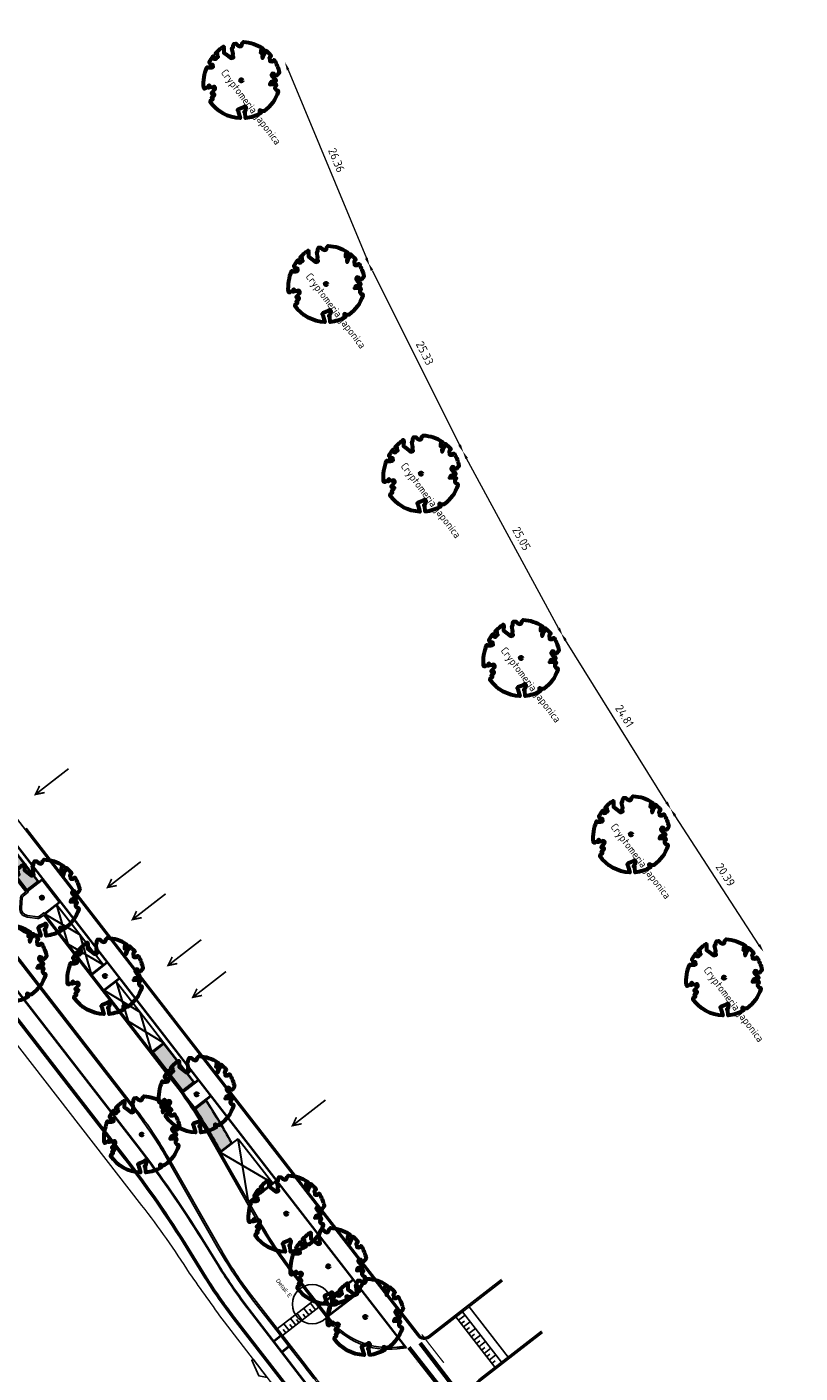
# Model space of a CAD drawing. Header units: metres. Extents: x 197051 to 198490, y 354564 to 355604.
# Tile 10 of 12: x 197309 to 197402, y 355230 to 355391. Entities that reach past the tile are written whole.
import ezdxf

# ---------------------------------------------------------------- set-up
doc = ezdxf.new("R2010")
doc.units = ezdxf.units.M
doc.header["$PDMODE"] = 3
doc.linetypes.add('5050strp', pattern=[1, 0.5, -0.5])
doc.linetypes.add('DASHED2', pattern=[0.375, 0.25, -0.125])
for name, color, linetype in [('Alternatief prins bernhard', 3, 'Continuous'), ('N-WE-AL-DETAIL-G', 7, 'Continuous'), ('N-WE-VH-DREMPEL-G', 7, 'Continuous'), ('N-WE-VK-BLAUWE_ZONE-G', 5, 'Continuous'), ('N-XX-VH-KANTOPSLUITING_GELEIDEBAND_50_200_250-G', 210, 'Continuous'), ('N-XX-VH-KANTOPSLUITING_INRITVERLOOPBAND_50_200_250-G', 10, 'Continuous'), ('N-XX-VH-KANTOPSLUITING_OPSLUITBAND_100_200-G', 170, 'Continuous'), ('N-XX-VH-KANTOPSLUITING_VOORKANTBAND-G', 7, 'Continuous')]:
    doc.layers.add(name, color=color, linetype=linetype)
for name, color, linetype, lineweight in [('mk-nw-5050 blok', 7, '5050strp', 35), ('N-WE-GR-BOOM-S', 86, 'Continuous', 40), ('N-WE-IE-PARKEERVAK_LANGSPARKEREN-G', 7, 'Continuous', 25), ('N-WE-VW-MARKERING_DWARS_DRIEHOEK_5050-G', 7, 'VW-HAAIETAND50-L-N', 35), ('nieuwe boomspiegels', 86, 'Continuous', 20), ('Ontwerp', 7, 'Continuous', 20), ('Parkeervak', 7, 'Continuous', 20), ('Parkeervak_arcering', 7, 'Continuous', 20)]:
    doc.layers.add(name, color=color, linetype=linetype, lineweight=lineweight)
doc.layers.add('uitritten', color=34, linetype='Continuous', lineweight=30, plot=False)
doc.styles.add('NLCS-ISO', font='NLCS-ISO.ttf')
doc.styles.add('NLCS-ISO-M500-T25', font='NLCS-ISO.ttf', dxfattribs={"height": 1})
doc.styles.add('NLCS_ISO', font='arial.ttf')
doc.linetypes.add('VW-HAAIETAND50-L-N', pattern='A,0,-0.5,[150,NLCS.SHX,S=1,R=0,X=-0.625,Y=0],-0.5', length=1)
doc.dimstyles.new('NLCS-M200-T25-PIJL', dxfattribs={"dimscale": 0.5, "dimtxt": 1, "dimasz": 1, "dimexe": 1, "dimexo": 1, "dimgap": 0.7, "dimtad": 1, "dimzin": 0, "dimdsep": 46, "dimtxsty": 'NLCS-ISO', "dimcen": 0, "dimdle": 2, "dimse1": 1, "dimse2": 1, "dimclrd": 256, "dimclre": 256, "dimclrt": 256, "dimadec": 1, "dimazin": 0, "dimtfac": 1, "dimtofl": 0, "dimtmove": 1, "dimatfit": 0, "dimfxl": 2, "dimfxlon": 1, "dimtfillclr": 254, "dimtolj": 1, "dimtzin": 0, "dimlwd": 18, "dimlwe": 18, "dimarcsym": 0})

# ---------------------------------------------------------------- blocks, each defined once
blk = doc.blocks.new('*U479')
at = {"layer": 'Parkeervak_arcering'}
h = blk.add_hatch(color=253, dxfattribs=at)
h.dxf.hatch_style = 1
h.paths.add_polyline_path([(0, 6), (0, 0), (1.8, 0), (1.8, 6)])
h.paths.add_polyline_path([(1.67, 5.87), (1.67, 0.13), (0.13, 0.13), (0.13, 5.87)], flags=16)
at = {"layer": 'Parkeervak_arcering', "true_color": 0xb97150}
h = blk.add_hatch(color=13, dxfattribs=at)
h.dxf.hatch_style = 1
h.paths.add_polyline_path([(1.67, 5.87), (1.67, 0.13), (0.13, 0.13), (0.13, 5.87)])
at = {"layer": 'N-WE-IE-PARKEERVAK_LANGSPARKEREN-G'}
blk.add_lwpolyline([(1.8, 0), (0, 0), (0, 6), (1.8, 6)], close=True, dxfattribs=at)
at = {"layer": 'N-WE-IE-PARKEERVAK_LANGSPARKEREN-G', "lineweight": 9}
blk.add_lwpolyline([(1.67, 0.13), (0.13, 0.13), (0.13, 5.87), (1.67, 5.87)], close=True, dxfattribs=at)
blk = doc.blocks.new('*U466')
at = {"layer": 'N-WE-GR-BOOM-S', "lineweight": 60}
blk.add_lwpolyline([(0.43, 4.71), (0.44, 4.72), (0.45, 4.73), (0.46, 4.74), (0.47, 4.75), (0.47, 4.75), (0.48, 4.76), (0.49, 4.77), (0.49, 4.78), (0.5, 4.79), (0.51, 4.8), (0.51, 4.82), (0.52, 4.84), (0.52, 4.86), (0.51, 4.88), (0.51, 4.92), (0.48, 5.03, -0.52938), (0.53, 5.1, -0.087139), (2.22, 4.62, -0.372341), (2.28, 4.47), (2.35, 4.12), (2.18, 3.95), (1.99, 3.99), (1.77, 3.82), (1.85, 3.6), (2.09, 3.53), (2.71, 3.67), (2.86, 3.59), (2.85, 3.45), (2.71, 3.36), (2.58, 2.94), (2.74, 2.67), (3.17, 3.35, -0.504641), (3.41, 3.14, 0.331948), (3.54, 2.92, 0.282008), (3.99, 3), (3.96, 2.99, -0.512156), (4.16, 2.98, -0.16076), (5.09, -0.06), (4.98, -0.17), (4.98, -0.29), (4.86, -0.31), (4.88, -0.44), (4.7, -0.38), (4.64, -0.52), (4.86, -0.67), (4.93, -0.72), (5.05, -0.6, -0.106371), (4.34, -2.61), (3.71, -2.2), (3.59, -2.28), (3.51, -1.94), (3.29, -1.67), (3.02, -1.68), (3.03, -1.99), (2.83, -2.68), (2.86, -2.81), (3.01, -2.83), (3.93, -3.18, -0.236298), (-0.23, -5.01, 0.159625), (-0.35, -4.77, 0.350802), (-0.31, -4.53, -0.504641), (-0.6, -4.39), (-0.53, -4.17), (-0.65, -3.96), (-0.8, -3.98), (-0.82, -4.14), (-0.94, -4.21), (-1.08, -4.11), (-1.2, -3.47), (-1.29, -3.38), (-1.52, -3.39), (-1.59, -3.66), (-1.68, -3.69), (-1.77, -3.92), (-2, -3.8, 0.733583), (-1.92, -3.97, -0.861625), (-1.87, -4.13, 0.279978), (-2.04, -4.39), (-2.04, -4.4, -0.827056), (-2.21, -4.58, -0.116774), (-4.15, -2.56), (-4.11, -2.55), (-4.08, -2.54), (-4.06, -2.53), (-4.04, -2.52), (-4.02, -2.51), (-4.01, -2.5), (-4, -2.49), (-3.77, -2.18), (-3.76, -2.17), (-3.76, -2.16), (-3.75, -2.15), (-3.75, -2.14), (-3.75, -2.13), (-3.74, -2.12), (-3.74, -2.11), (-3.74, -2.1), (-3.73, -2.09), (-3.72, -2.07), (-3.71, -2.06), (-3.71, -2.04), (-3.7, -2.02), (-3.69, -2.01), (-3.68, -1.99), (-3.68, -1.97), (-3.67, -1.96), (-3.67, -1.94), (-3.67, -1.93), (-3.67, -1.92), (-3.67, -1.9), (-3.67, -1.89), (-3.67, -1.88), (-3.68, -1.88), (-3.68, -1.87), (-3.69, -1.87), (-3.7, -1.87), (-3.71, -1.87), (-3.72, -1.87), (-3.73, -1.86), (-3.74, -1.86), (-3.75, -1.86), (-3.76, -1.86), (-3.78, -1.85), (-3.79, -1.84), (-3.8, -1.83), (-3.81, -1.83), (-3.83, -1.82), (-3.84, -1.81), (-3.85, -1.8), (-3.87, -1.78), (-3.88, -1.77), (-3.89, -1.76), (-3.91, -1.75), (-4.15, -2.03), (-4.16, -2.01), (-4.17, -2), (-4.18, -1.98), (-4.19, -1.97), (-4.2, -1.95), (-4.22, -1.94), (-4.24, -1.93), (-4.27, -1.92), (-4.32, -1.93), (-4.38, -1.94), (-4.46, -1.97, -0.040997), (-4.79, -1.03), (-4.62, -1.06), (-4.46, -1.16), (-4.38, -1.08), (-4.28, -0.93), (-4.38, -0.78), (-4.32, -0.57), (-4.52, -0.55), (-4.65, -0.42), (-4.89, -0.58, -0.05814), (-4.99, 0.83), (-4.85, 0.8), (-4.3, 0.36), (-4.06, 0.45), (-3.13, 0.69), (-3.05, 1), (-3.41, 1.14), (-3.46, 1.26), (-4.12, 1.58), (-4.14, 1.77), (-4.36, 1.96), (-4.45, 2.14), (-4.3, 2.38), (-3.96, 2.43), (-3.65, 2.63), (-3.65, 2.84), (-3.84, 3.07), (-3.79, 3.16), (-3.86, 3.31, -0.13428), (-1.66, 4.83, -0.541727), (-1.6, 4.78), (-1.61, 4.64), (-1.61, 4.56), (-1.6, 4.51), (-1.58, 4.46), (-1.56, 4.43), (-1.53, 4.41), (-1.51, 4.39), (-1.49, 4.38), (-1.47, 4.36), (-1.45, 4.34), (-1.43, 4.32), (-1.41, 4.31), (-1.4, 4.3), (-1.38, 4.28), (-1.36, 4.28), (-1.35, 4.27), (-1.33, 4.27), (-1.31, 4.28), (-1.29, 4.28), (-1.27, 4.29), (-1.25, 4.31), (-1.23, 4.32), (-1.21, 4.33), (-1.19, 4.34), (-1.17, 4.34), (-1.15, 4.35), (-1.13, 4.35), (-1.11, 4.35), (-1.09, 4.36), (-1.07, 4.36), (-1.05, 4.36), (-1.03, 4.37), (-1.01, 4.38), (-1, 4.39), (-0.99, 4.41), (-0.97, 4.42), (-0.96, 4.32), (-0.94, 4.3), (-0.83, 4.12), (-0.61, 4), (-0.93, 4.51), (-0.92, 4.52), (-0.92, 4.54), (-0.92, 4.55), (-0.92, 4.57), (-0.92, 4.58), (-0.93, 4.6), (-0.94, 4.61), (-0.95, 4.63), (-0.97, 4.65), (-0.99, 4.67), (-1.02, 4.69), (-1.05, 4.72), (-1.08, 4.75), (-1.12, 4.79), (-1.2, 4.9, -0.543104), (-1.17, 4.98, -0.046766), (-0.23, 5.12, -0.385168), (-0.18, 5.07), (-0.15, 4.88), (-0.14, 4.82), (-0.12, 4.78), (-0.1, 4.75), (-0.09, 4.74), (-0.07, 4.73), (-0.05, 4.73), (-0.03, 4.73), (-0.01, 4.72), (0.01, 4.72), (0.03, 4.72), (0.04, 4.71), (0.06, 4.7), (0.08, 4.7), (0.09, 4.69), (0.11, 4.68), (0.12, 4.67), (0.14, 4.67), (0.15, 4.66), (0.17, 4.65), (0.18, 4.65), (0.19, 4.64), (0.2, 4.63), (0.21, 4.62), (0.22, 4.61), (0.23, 4.6), (0.23, 4.59), (0.24, 4.58), (0.24, 4.58), (0.25, 4.57), (0.25, 4.56), (0.26, 4.56), (0.27, 4.56), (0.28, 4.56), (0.29, 4.56), (0.3, 4.57), (0.31, 4.57), (0.32, 4.58), (0.34, 4.59), (0.35, 4.6), (0.36, 4.62), (0.37, 4.63), (0.38, 4.64), (0.39, 4.66), (0.4, 4.67), (0.41, 4.69), (0.42, 4.7)], format="xyb", close=True, dxfattribs=at)
blk.add_circle((0, 0), 0.15, dxfattribs=at)
at = {"color": 7, "style": 'NLCS-ISO-M500-T25'}
for tag, p in [('NR', (-2.46, -0.4)), ('NAAM', (-2.46, -1.6))]:
    blk.add_attdef(tag, p, '', height=1, dxfattribs=at)
at = {"color": 7, "style": 'NLCS-ISO-M500-T25', "flags": 1}
for tag, p in [('WETNAAM', (-2.46, -2.8)), ('STAMDIA', (-2.46, -4)), ('STAMOMTR', (-2.46, -5.2)), ('OPMERKING', (-2.46, -6.4)), ('HANDH_KAPPEN', (-2.46, -7.6))]:
    blk.add_attdef(tag, p, '', height=1, dxfattribs=at)
blk = doc.blocks.new('Drempel')
at = {"layer": 'N-WE-VH-DREMPEL-G', "flags": 128}
for points in [[(0, 0), (0, -5.5)], [(-1, 0), (-1, -5.5)], [(-1, -0.5), (0, -0.5)], [(-1, -1), (-0.5, -1)], [(-1, -1.5), (0, -1.5)], [(-1, -2), (-0.5, -2)], [(-1, -2.5), (0, -2.5)], [(-1, -3), (-0.5, -3)], [(-1, -3.5), (0, -3.5)], [(-1, -4), (-0.5, -4)], [(-1, -4.5), (0, -4.5)], [(-1, -5), (-0.5, -5)]]:
    blk.add_lwpolyline(points, dxfattribs=at)
blk = doc.blocks.new('*D469')
at = {"linetype": 'Continuous', "lineweight": 18, "transparency": 16777216}
blk.add_line((197340.54, 355385.39), (197349.89, 355362.9), dxfattribs=at)
at = {"transparency": 16777216}
for points in [[(197340.69, 355385.46), (197340.39, 355385.33), (197340.16, 355386.32)], [(197350.04, 355362.96), (197349.73, 355362.83), (197350.27, 355361.97)]]:
    blk.add_solid(points, dxfattribs=at)
at = {"layer": 'Defpoints', "color": 0, "transparency": 16777216}
for p in [(197334.95, 355384.15), (197350.27, 355361.97), (197345.07, 355359.81)]:
    blk.add_point(p, dxfattribs=at)
at = {"transparency": 16777216, "insert": (197346.32, 355374.61), "char_height": 1, "attachment_point": 5, "rotation": 292.5633, "style": 'NLCS-ISO'}
blk.add_mtext('\\A1;26.36', dxfattribs=at)
blk = doc.blocks.new('*D470')
at = {"linetype": 'Continuous', "lineweight": 18, "transparency": 16777216}
blk.add_line((197350.56, 355361.45), (197361.02, 355340.6), dxfattribs=at)
at = {"transparency": 16777216}
for points in [[(197350.71, 355361.52), (197350.42, 355361.38), (197350.12, 355362.34)], [(197361.17, 355340.67), (197360.87, 355340.52), (197361.47, 355339.7)]]:
    blk.add_solid(points, dxfattribs=at)
at = {"layer": 'Defpoints', "color": 0, "transparency": 16777216}
for p in [(197345.07, 355359.81), (197361.47, 355339.7), (197356.42, 355337.17)]:
    blk.add_point(p, dxfattribs=at)
at = {"transparency": 16777216, "insert": (197356.87, 355351.56), "char_height": 1, "attachment_point": 5, "rotation": 296.632, "style": 'NLCS-ISO'}
blk.add_mtext('\\A1;25.33', dxfattribs=at)
blk = doc.blocks.new('*D471')
at = {"linetype": 'Continuous', "lineweight": 18, "transparency": 16777216}
blk.add_line((197372.85, 355318.72), (197361.86, 355338.98), dxfattribs=at)
at = {"transparency": 16777216}
for points in [[(197362.01, 355339.06), (197361.72, 355338.9), (197361.39, 355339.86)], [(197372.99, 355318.8), (197372.7, 355318.64), (197373.32, 355317.84)]]:
    blk.add_solid(points, dxfattribs=at)
at = {"layer": 'Defpoints', "color": 0, "transparency": 16777216}
for p in [(197361.39, 355339.86), (197356.42, 355337.17), (197368.36, 355315.15)]:
    blk.add_point(p, dxfattribs=at)
at = {"transparency": 16777216, "insert": (197368.41, 355329.42), "char_height": 1, "attachment_point": 5, "rotation": 298.4597, "style": 'NLCS-ISO'}
blk.add_mtext('\\A1;25.05', dxfattribs=at)
blk = doc.blocks.new('*D472')
at = {"linetype": 'Continuous', "lineweight": 18, "transparency": 16777216}
blk.add_line((197385.74, 355297.92), (197373.67, 355317.28), dxfattribs=at)
at = {"transparency": 16777216}
for points in [[(197373.81, 355317.37), (197373.53, 355317.19), (197373.14, 355318.13)], [(197385.88, 355298.01), (197385.59, 355297.83), (197386.26, 355297.07)]]:
    blk.add_solid(points, dxfattribs=at)
at = {"layer": 'Defpoints', "color": 0, "transparency": 16777216}
for p in [(197373.14, 355318.13), (197368.36, 355315.15), (197381.48, 355294.09)]:
    blk.add_point(p, dxfattribs=at)
at = {"transparency": 16777216, "insert": (197380.72, 355308.23), "char_height": 1, "attachment_point": 5, "rotation": 301.9335, "style": 'NLCS-ISO'}
blk.add_mtext('\\A1;24.81', dxfattribs=at)
blk = doc.blocks.new('*D473')
at = {"linetype": 'Continuous', "lineweight": 18, "transparency": 16777216}
blk.add_line((197396.77, 355280.91), (197386.75, 355296.32), dxfattribs=at)
at = {"transparency": 16777216}
for points in [[(197386.89, 355296.41), (197386.61, 355296.23), (197386.21, 355297.16)], [(197396.91, 355281), (197396.63, 355280.81), (197397.32, 355280.07)]]:
    blk.add_solid(points, dxfattribs=at)
at = {"layer": 'Defpoints', "color": 0, "transparency": 16777216}
for p in [(197386.21, 355297.16), (197381.48, 355294.09), (197392.59, 355277)]:
    blk.add_point(p, dxfattribs=at)
at = {"transparency": 16777216, "insert": (197392.77, 355289.27), "char_height": 1, "attachment_point": 5, "rotation": 303.0228, "style": 'NLCS-ISO'}
blk.add_mtext('\\A1;20.39', dxfattribs=at)
blk = doc.blocks.new('Inrit_icoon')
at = {"layer": 'uitritten', "const_width": 0.2}
for points in [[(0, 0), (0, 5)], [(0.5, 1), (0, 0), (-0.5, 1)]]:
    blk.add_lwpolyline(points, dxfattribs=at)

msp = doc.modelspace()

# ---------------------------------------------------------------- hatches: boundary and pattern name
h = msp.add_hatch(color=253)
h.dxf.hatch_style = 1
edge = h.paths.add_edge_path(flags=16)
edge.add_arc((197258.526, 355215.64), 85.944, 28.96316, 32.81677)
edge.add_line((197330.754, 355262.218), (197329.534, 355261.269))
edge.add_arc((197258.526, 355215.64), 84.404, 28.80078, 32.72403, ccw=False)
edge.add_line((197332.489, 355256.303), (197333.721, 355257.259))
edge = h.paths.add_edge_path()
edge.add_arc((197258.526, 355215.64), 86.074, 28.88901, 32.91131)
edge.add_line((197330.786, 355262.408), (197329.36, 355261.298))
edge.add_arc((197258.526, 355215.64), 84.274, 28.6973, 32.80479, ccw=False)
edge.add_line((197332.448, 355256.107), (197333.889, 355257.224))
at = {"true_color": 0xb97150}
h = msp.add_hatch(color=13, dxfattribs=at)
h.dxf.hatch_style = 1
edge = h.paths.add_edge_path()
edge.add_arc((197258.526, 355215.64), 85.944, 28.96316, 32.81677)
edge.add_line((197330.754, 355262.218), (197329.534, 355261.269))
edge.add_arc((197258.526, 355215.64), 84.404, 28.80078, 32.72403, ccw=False)
edge.add_line((197332.489, 355256.303), (197333.721, 355257.259))

# ---------------------------------------------------------------- linework, layer by layer
msp.add_lwpolyline([(197336.361, 355231.423), (197336.202, 355231.301), (197337.039, 355229.442), (197338.044, 355229.244), (197338.043, 355229.246), (197336.361, 355231.423)], close=True)
at = {"layer": 'Alternatief prins bernhard'}
msp.add_lwpolyline([(197355.884, 355231.117, -0.0001005), (197355.876, 355231.121, -0.0001005)], format="xyb", dxfattribs=at)
at = {"layer": 'mk-nw-5050 blok', "const_width": 0.5, "flags": 128}
for points in [[(197354.963, 355232.831), (197360.956, 355225.189)], [(197356.3, 355233.349), (197361.427, 355226.66)]]:
    msp.add_lwpolyline(points, dxfattribs=at)
at = {"layer": 'N-WE-AL-DETAIL-G'}
msp.add_circle((197343.402, 355237.988), 2.342, dxfattribs=at)
at = {"layer": 'N-WE-VH-DREMPEL-G', "flags": 128}
for points in [[(197360.581, 355236.462), (197365.226, 355230.456)], [(197360.887, 355236.067), (197361.678, 355236.679)], [(197361.372, 355237.074), (197366.016, 355231.07)], [(197362.163, 355237.686), (197366.807, 355231.681)], [(197361.193, 355235.671), (197361.589, 355235.977)], [(197361.499, 355235.276), (197362.29, 355235.888)], [(197361.805, 355234.88), (197362.2, 355235.186)], [(197362.111, 355234.485), (197362.902, 355235.097)], [(197362.416, 355234.089), (197362.812, 355234.395)], [(197362.722, 355233.694), (197363.513, 355234.305)], [(197363.028, 355233.298), (197363.424, 355233.604)], [(197363.334, 355232.903), (197364.125, 355233.514)], [(197363.64, 355232.507), (197364.035, 355232.813)], [(197363.946, 355232.112), (197364.737, 355232.723)], [(197364.252, 355231.716), (197364.647, 355232.022)], [(197364.558, 355231.321), (197365.349, 355231.932)], [(197364.863, 355230.925), (197365.259, 355231.231)]]:
    msp.add_lwpolyline(points, dxfattribs=at)
at = {"layer": 'N-WE-VK-BLAUWE_ZONE-G', "color": 5, "linetype": 'DASHED2', "const_width": 0.1, "flags": 128}
msp.add_lwpolyline([(197324.189, 355268.049), (197327.865, 355263.308)], dxfattribs=at)
msp.add_lwpolyline([(197329.277, 355261.239, -0.0163061), (197332.356, 355256.059)], format="xyb", dxfattribs=at)
at = {"layer": 'N-WE-VW-MARKERING_DWARS_DRIEHOEK_5050-G', "const_width": 0.15, "flags": 128}
msp.add_lwpolyline([(197359.139, 355230.99, -0.0061898), (197356.513, 355234.381)], format="xyb", dxfattribs=at)
at = {"layer": 'N-XX-VH-KANTOPSLUITING_GELEIDEBAND_50_200_250-G', "flags": 128}
for points in [[(197241.301, 355365.487), (197282.053, 355312.932), (197282.583, 355313.343, -0.1987875), (197282.805, 355313.404), (197283.977, 355313.256, -0.1990372), (197284.509, 355312.952), (197285.231, 355312.022, -0.1987875), (197285.392, 355311.432), (197285.237, 355310.197, -0.1990372), (197285.123, 355309.997), (197284.627, 355309.613), (197322.326, 355260.995, -0.035259), (197326.03, 355255.453), (197332.122, 355244.769, 0.0354835), (197336.293, 355238.528), (197339.226, 355234.749)], [(197252.475, 355364.136), (197264.61, 355345.055), (197309.487, 355287.181), (197308.912, 355286.735, 0.207272), (197308.797, 355286.526), (197308.684, 355285.317, 0.4050136), (197309.4, 355284.423), (197310.644, 355284.267, 0.1987561), (197310.866, 355284.327), (197311.387, 355284.731), (197326.989, 355264.611, -0.035259), (197331.154, 355258.378), (197337.15, 355247.861, 0.0354834), (197341.073, 355241.992), (197343.887, 355238.367)], [(197345.729, 355236, 0.2544105), (197353.533, 355232.861)], [(197341.066, 355232.379), (197342.402, 355230.657, 0.035086), (197347.565, 355224.796)]]:
    msp.add_lwpolyline(points, format="xyb", dxfattribs=at)
for points in [[(197315.065, 355287.331), (197309.244, 355294.838)], [(197336.713, 355259.414), (197327.828, 355270.872)], [(197349.468, 355242.965), (197340.834, 355254.1)], [(197366.023, 355240.923), (197361.25, 355237.232)], [(197366.138, 355230.912), (197370.917, 355234.622)]]:
    msp.add_lwpolyline(points, dxfattribs=at)
at = {"layer": 'N-XX-VH-KANTOPSLUITING_INRITVERLOOPBAND_50_200_250-G', "flags": 128}
for points in [[(197270.422, 355320.589), (197290.104, 355295.205), (197320.844, 355255.564, -0.0262184), (197328.485, 355244.564), (197330.598, 355241.154, 0.0263464), (197333.976, 355236.294), (197333.976, 355236.294), (197348.31, 355217.791, 0.0503257), (197353.039, 355212.811), (197353.724, 355212.222, -0.0500828), (197357.827, 355207.906), (197359.725, 355205.461)], [(197270.501, 355320.65), (197290.183, 355295.267), (197320.923, 355255.625, -0.0262184), (197328.564, 355244.625), (197330.677, 355241.215, 0.0263464), (197334.055, 355236.355), (197334.055, 355236.355), (197348.389, 355217.852, 0.0503257), (197353.118, 355212.873), (197353.803, 355212.283, -0.0500828), (197357.906, 355207.968), (197359.804, 355205.522)], [(197361.311, 355237.153), (197357.357, 355234.095, -0.4138246), (197356.095, 355234.256), (197349.389, 355242.903)], [(197361.25, 355237.232), (197357.295, 355234.174, -0.4138246), (197356.174, 355234.317), (197349.468, 355242.965)], [(197343.808, 355238.306), (197345.482, 355236.148, 0.0073774), (197345.652, 355235.936, 0.0073774)], [(197343.887, 355238.367), (197345.561, 355236.21, 0.0073774), (197345.729, 355236)], [(197368.921, 355217.751), (197362.211, 355226.395, -0.3212355), (197362.171, 355227.443, -0.0676697), (197363.572, 355229.045), (197366.077, 355230.991)], [(197369, 355217.812), (197362.29, 355226.457, -0.3212355), (197362.254, 355227.388, -0.0675782), (197363.635, 355228.968), (197366.138, 355230.912)]]:
    msp.add_lwpolyline(points, format="xyb", dxfattribs=at)
for points in [[(197314.986, 355287.27), (197327.749, 355270.811)], [(197315.065, 355287.331), (197327.828, 355270.872)], [(197336.634, 355259.353), (197340.755, 355254.038)], [(197336.713, 355259.414), (197340.834, 355254.1)], [(197339.226, 355234.749), (197341.066, 355232.379)], [(197339.305, 355234.811), (197341.145, 355232.441)], [(197353.533, 355232.861), (197354.431, 355232.974)], [(197353.545, 355232.762), (197354.443, 355232.875)]]:
    msp.add_lwpolyline(points, dxfattribs=at)
at = {"layer": 'N-XX-VH-KANTOPSLUITING_OPSLUITBAND_100_200-G', "flags": 128}
for points in [[(197242.927, 355376.73), (197250.293, 355367.272), (197354.58, 355232.782)], [(197311.448, 355284.652), (197313.186, 355286.001), (197311.164, 355288.608), (197309.426, 355287.26)], [(197318.942, 355278.741), (197317.124, 355277.332)], [(197320.351, 355276.924), (197318.536, 355275.511)], [(197329.828, 355264.703), (197327.927, 355263.229)], [(197331.237, 355262.886), (197329.305, 355261.382)], [(197335.875, 355250.127), (197339.157, 355252.672)], [(197344.285, 355237.854), (197348.257, 355240.937)], [(197349.299, 355239.593), (197345.328, 355236.511)], [(197338.819, 355233.61), (197339.625, 355234.236)], [(197339.856, 355232.263), (197340.667, 355232.893)]]:
    msp.add_lwpolyline(points, dxfattribs=at)
msp.add_lwpolyline([(197348.312, 355224.099), (197348.053, 355223.891, -0.3960754), (197345.892, 355224.254), (197335.826, 355237.336, -0.0263468), (197332.219, 355242.525), (197330.27, 355245.67, 0.0262184), (197322.503, 355256.851), (197250.981, 355349.087), (197244.692, 355356.6, -0.1175137), (197243.843, 355358.301), (197243.581, 355359.423, 0.1082215), (197242.311, 355362.088), (197240.589, 355364.306, -0.4157363), (197240.679, 355365.009), (197241.46, 355365.609)], format="xyb", dxfattribs=at)
at = {"layer": 'N-XX-VH-KANTOPSLUITING_VOORKANTBAND-G', "flags": 128}
for points in [[(197243.006, 355376.791), (197250.372, 355367.333), (197354.696, 355232.795)], [(197311.509, 355284.573), (197313.327, 355285.983), (197311.182, 355288.749), (197309.364, 355287.339)], [(197318.881, 355278.82), (197317.063, 355277.411)], [(197320.413, 355276.845), (197318.597, 355275.432)], [(197329.766, 355264.782), (197327.865, 355263.308)], [(197331.298, 355262.807), (197329.36, 355261.298)], [(197335.814, 355250.206), (197339.096, 355252.751)], [(197344.347, 355237.775), (197348.318, 355240.858)], [(197349.237, 355239.672), (197345.266, 355236.59)], [(197338.88, 355233.531), (197339.686, 355234.157)], [(197339.795, 355232.342), (197340.606, 355232.972)]]:
    msp.add_lwpolyline(points, dxfattribs=at)
for points in [[(197366.146, 355240.766), (197357.418, 355234.016, -0.4138246), (197356.016, 355234.194), (197251.293, 355369.246)], [(197476.63, 355055.173), (197357.985, 355208.029, 0.0500828), (197353.854, 355212.374), (197353.169, 355212.963, -0.0503257), (197348.468, 355217.913), (197334.134, 355236.417, -0.0263468), (197330.768, 355241.259), (197328.655, 355244.669, 0.0262184), (197321.002, 355255.686), (197249.501, 355347.894), (197243.484, 355355.083, -0.1266072), (197242.196, 355357.783), (197242.085, 355358.353, 0.1176954), (197240.737, 355361.311), (197235.607, 355367.896)], [(197250.027, 355367.613), (197264.446, 355344.94), (197309.206, 355287.217), (197308.789, 355286.893, 0.207272), (197308.598, 355286.545), (197308.484, 355285.335, 0.4050136), (197309.375, 355284.225), (197310.619, 355284.068, 0.1987561), (197310.988, 355284.169), (197311.351, 355284.451), (197326.831, 355264.488, -0.035259), (197330.98, 355258.279), (197336.977, 355247.762, 0.0354834), (197340.915, 355241.869), (197345.403, 355236.087, 0.2625571), (197353.556, 355232.662), (197354.696, 355232.795)], [(197348.238, 355224.168), (197347.994, 355223.972, -0.3952428), (197345.972, 355224.314), (197335.905, 355237.397, -0.0263468), (197332.304, 355242.577), (197330.355, 355245.723, 0.0262184), (197322.582, 355256.912), (197251.059, 355349.15), (197244.768, 355356.665, -0.1175137), (197243.94, 355358.324), (197243.679, 355359.446, 0.1082215), (197242.39, 355362.15), (197240.668, 355364.367, -0.4157363), (197240.74, 355364.93), (197241.52, 355365.529)], [(197241.46, 355365.609), (197282.089, 355313.213), (197282.461, 355313.501, -0.1987875), (197282.83, 355313.602), (197284.002, 355313.454, -0.1990372), (197284.667, 355313.075), (197285.389, 355312.145, -0.1987875), (197285.591, 355311.407), (197285.435, 355310.172, -0.1990372), (197285.245, 355309.839), (197284.908, 355309.577), (197322.484, 355261.118, -0.035259), (197326.203, 355255.552), (197332.296, 355244.868), (197332.296, 355244.868, 0.0354835), (197336.451, 355238.651), (197342.57, 355230.768, 0.0418428), (197348.47, 355224.225)], [(197498.811, 355069.046, -0.1243611), (197496.446, 355067.755), (197496.035, 355067.649, 0.1013338), (197492.249, 355065.8), (197491.895, 355065.527, -0.4109517), (197490.499, 355065.701, 0.1963429), (197486.552, 355067.938, -0.1982456), (197483.902, 355069.453), (197421.127, 355150.328, -0.1338105), (197419.512, 355154.212, 0.1339038), (197417.087, 355160.042), (197410.388, 355168.598, 0.1325655), (197405.398, 355172.366, -0.1326588), (197402.069, 355174.881), (197362.132, 355226.334, -0.3212355), (197362.087, 355227.498, -0.0677596), (197363.508, 355229.123), (197370.794, 355234.78)]]:
    msp.add_lwpolyline(points, format="xyb", dxfattribs=at)
at = {"layer": 'nieuwe boomspiegels'}
for points in [[(197317.063, 355277.411), (197318.879, 355278.823), (197320.411, 355276.847), (197318.595, 355275.435)], [(197327.93, 355263.36), (197329.766, 355264.783), (197331.298, 355262.807), (197329.474, 355261.393)]]:
    msp.add_lwpolyline(points, close=True, dxfattribs=at)
at = {"layer": 'Ontwerp'}
msp.add_lwpolyline([(197288.379, 355294.447), (197323.045, 355249.789)], dxfattribs=at)
msp.add_lwpolyline([(197323.045, 355249.789, -0.0240788), (197328.742, 355241.705), (197328.742, 355241.705, 0.007596), (197332.896, 355235.892), (197336.386, 355231.396)], format="xyb", dxfattribs=at)
at = {"layer": 'Ontwerp', "flags": 128}
msp.add_lwpolyline([(197336.386, 355231.396), (197342.357, 355223.651)], dxfattribs=at)
at = {"layer": 'Parkeervak', "flags": 128}
for points in [[(197333.889, 355257.224, 0.0175524), (197330.786, 355262.408), (197329.36, 355261.298, -0.0179242), (197332.448, 355256.107)], [(197333.721, 355257.259, 0.0168161), (197330.754, 355262.218), (197329.534, 355261.269, -0.0171201), (197332.489, 355256.303)]]:
    msp.add_lwpolyline(points, format="xyb", close=True, dxfattribs=at)
at = {"layer": 'uitritten', "flags": 128}
for points in [[(197311.509, 355284.573), (197312.932, 355285.676)], [(197311.509, 355284.573), (197315.709, 355282.095)], [(197314.286, 355280.992), (197312.932, 355285.676)], [(197312.932, 355285.676), (197315.709, 355282.095), (197318.484, 355278.516)], [(197317.063, 355277.411), (197315.709, 355282.095)], [(197314.286, 355280.992), (197318.484, 355278.516)], [(197317.063, 355277.411), (197318.484, 355278.516)], [(197318.595, 355275.435), (197320.016, 355276.54)], [(197320.016, 355276.54), (197321.425, 355271.78), (197325.694, 355269.218)], [(197320.016, 355276.54), (197322.858, 355272.87), (197325.694, 355269.218)], [(197318.595, 355275.435), (197322.858, 355272.87)], [(197324.272, 355268.115), (197322.858, 355272.87)], [(197321.652, 355271.478), (197321.646, 355271.496)], [(197324.272, 355268.115), (197325.694, 355269.218)], [(197332.448, 355256.107), (197334.573, 355257.755)], [(197335.814, 355250.206), (197334.573, 355257.755)], [(197334.573, 355257.755), (197338.7, 355252.445)], [(197332.448, 355256.107), (197338.7, 355252.445)], [(197335.814, 355250.206), (197338.7, 355252.445)]]:
    msp.add_lwpolyline(points, dxfattribs=at)

# ---------------------------------------------------------------- block references
at = {"rotation": 307.8058348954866}
for p in [(197310.368, 355298.868), (197318.985, 355287.762), (197321.961, 355283.926), (197326.213, 355278.446), (197329.166, 355274.639), (197341.059, 355259.311)]:
    msp.add_blockref('Inrit_icoon', p, dxfattribs=at)
at = {"layer": 'N-WE-GR-BOOM-S'}
ref = msp.add_blockref('*U466', (197334.951, 355384.153), dxfattribs=dict(at, xscale=0.9, yscale=0.9, zscale=0.9, rotation=307.2860000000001))
ref.add_attrib('NAAM', 'Cryptomeria japonica', (197332.462, 355385.043), dxfattribs={"layer": '0', "color": 7, "height": 0.9, "rotation": 307.286, "style": 'NLCS-ISO-M500-T25'})
ref = msp.add_blockref('*U466', (197345.066, 355359.811), dxfattribs=dict(at, xscale=0.9, yscale=0.9, zscale=0.9, rotation=307.2860000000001))
ref.add_attrib('NAAM', 'Cryptomeria japonica', (197342.577, 355360.7), dxfattribs={"layer": '0', "color": 7, "height": 0.9, "rotation": 307.286, "style": 'NLCS-ISO-M500-T25'})
ref = msp.add_blockref('*U466', (197356.42, 355337.169), dxfattribs=dict(at, xscale=0.9, yscale=0.9, zscale=0.9, rotation=307.2860000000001))
ref.add_attrib('NAAM', 'Cryptomeria japonica', (197353.931, 355338.058), dxfattribs={"layer": '0', "color": 7, "height": 0.9, "rotation": 307.286, "style": 'NLCS-ISO-M500-T25'})
ref = msp.add_blockref('*U466', (197368.358, 355315.146), dxfattribs=dict(at, xscale=0.9, yscale=0.9, zscale=0.9, rotation=307.2860000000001))
ref.add_attrib('NAAM', 'Cryptomeria japonica', (197365.868, 355316.035), dxfattribs={"layer": '0', "color": 7, "height": 0.9, "rotation": 307.286, "style": 'NLCS-ISO-M500-T25'})
ref = msp.add_blockref('*U466', (197381.48, 355294.09), dxfattribs=dict(at, xscale=0.9, yscale=0.9, zscale=0.9, rotation=307.2860000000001))
ref.add_attrib('NAAM', 'Cryptomeria japonica', (197378.991, 355294.98), dxfattribs={"layer": '0', "color": 7, "height": 0.9, "rotation": 307.286, "style": 'NLCS-ISO-M500-T25'})
at = {"layer": 'N-WE-GR-BOOM-S', "xscale": 0.9, "yscale": 0.9, "zscale": 0.9}
for p, rotation in [((197311.134, 355286.527), 307.28604508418), ((197307.17, 355278.645), 307.28604508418), ((197318.681, 355277.173), 307.28604508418), ((197329.613, 355263.04), 307.2860000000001), ((197323.055, 355258.254), 307.28604508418), ((197340.324, 355248.791), 307.2860000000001), ((197345.329, 355242.52), 307.2860000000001), ((197349.75, 355236.457), 307.2860000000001)]:
    msp.add_blockref('*U466', p, dxfattribs=dict(at, rotation=rotation))
at = {"layer": 'N-WE-GR-BOOM-S'}
ref = msp.add_blockref('*U466', (197392.592, 355276.995), dxfattribs=dict(at, xscale=0.9, yscale=0.9, zscale=0.9, rotation=307.2860000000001))
ref.add_attrib('NAAM', 'Cryptomeria japonica', (197390.103, 355277.885), dxfattribs={"layer": '0', "color": 7, "height": 0.9, "rotation": 307.286, "style": 'NLCS-ISO-M500-T25'})
at = {"layer": 'N-WE-VH-DREMPEL-G', "xscale": -1, "rotation": 307.7909312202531}
msp.add_blockref('Drempel', (197343.598, 355238.413), dxfattribs=at)
at = {"layer": 'Parkeervak', "rotation": 217.79}
for p in [(197307.11, 355293.184), (197325.694, 355269.218)]:
    msp.add_blockref('*U479', p, dxfattribs=at)

# ---------------------------------------------------------------- texts
at = {"layer": 'N-WE-AL-DETAIL-G', "insert": (197339.427, 355241.101), "char_height": 0.5, "width": 2.79765, "attachment_point": 1, "rotation": 307.80583, "style": 'NLCS_ISO'}
msp.add_mtext('Detail: E', dxfattribs=at)

# ---------------------------------------------------------------- dimensions: what is measured, and where the dimension line sits
for p1, p2, distance, picture, middle in [((197334.951, 355384.153), (197345.066, 355359.811), 5.636, '*D469', (197346.321, 355374.605)), ((197345.066, 355359.811), (197356.42, 355337.169), 5.65, '*D470', (197356.866, 355351.56)), ((197368.358, 355315.146), (197356.42, 355337.169), -5.647, '*D471', (197368.409, 355329.42)), ((197381.48, 355294.09), (197368.358, 355315.146), -5.637, '*D472', (197380.721, 355308.234)), ((197392.592, 355276.995), (197381.48, 355294.09), -5.636, '*D473', (197392.768, 355289.268))]:
    dim = msp.add_aligned_dim(p1=p1, p2=p2, distance=distance, dimstyle='NLCS-M200-T25-PIJL', override={"dimscale": 1})
    dim.commit()
    dim.dimension.update_dxf_attribs({"geometry": picture, "text_midpoint": middle})

doc.saveas('drawing.dxf')
